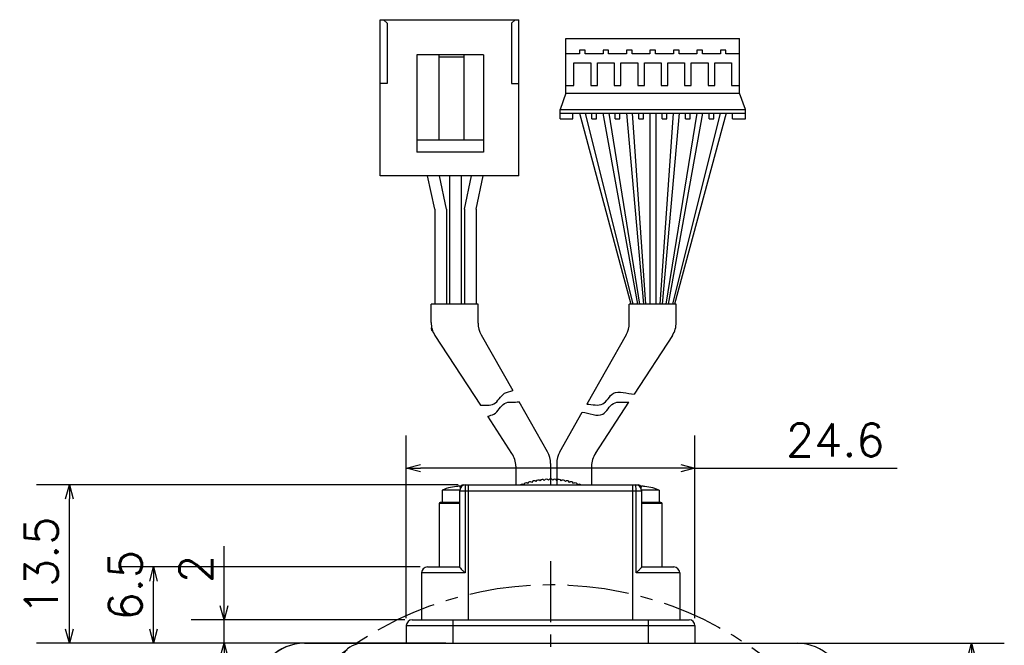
# Model space of a CAD drawing. Header units: millimetres. Extents: x -114 to 706, y -390 to 103.
# Tile 3 of 15: x -107 to -23, y 27 to 81. Entities that reach past the tile are written whole.
import ezdxf

# ---------------------------------------------------------------- set-up
doc = ezdxf.new("R2010")
doc.units = ezdxf.units.MM
doc.header["$LTSCALE"] = 0.165354
doc.linetypes.add('CENTER', pattern=[50.8, 31.75, -6.35, 6.35, -6.35])
doc.layers.add('NoLayerName_001', color=7, linetype='Continuous')
doc.styles.get("Standard").update_dxf_attribs({"font": 'txt', "bigfont": 'extfont2'})
doc.dimstyles.get("Standard").update_dxf_attribs({"dimtxt": 2.5, "dimasz": 2.5, "dimexe": 1.25, "dimexo": 0.625, "dimtad": 1, "dimzin": 0, "dimdsep": 46, "dimtxsty": 'Standard', "dimcen": 2.5, "dimadec": 0, "dimazin": 0, "dimtfac": 0.75, "dimtmove": 0, "dimatfit": 3, "dimfxl": 1, "dimarcsym": 0})

# ---------------------------------------------------------------- blocks, each defined once
blk = doc.blocks.new('_OPEN30')
at = {"color": 0, "linetype": 'ByBlock', "lineweight": -2}
for p, q in [((-1, 0.267949), (0, 0)), ((0, 0), (-1, -0.267949)), ((0, 0), (-1, 0))]:
    blk.add_line(p, q, dxfattribs=at)
blk = doc.blocks.new('*D38')
at = {"layer": 'Defpoints', "color": 0}
for p in [(-61.26, 34.515), (-61.26, 34.415), (-75.963, 17.118), (-83.958, -20.283), (-83.887, -20.212)]:
    blk.add_point(p, dxfattribs=at)
at = {"layer": 'NoLayerName_001', "color": 0, "linetype": 'Continuous', "lineweight": 25}
blk.add_arc((-61.26, 2.415), 20.793, 93.30706, 221.69294, dxfattribs=at)
at = {"layer": 'NoLayerName_001', "color": 0, "lineweight": 25, "xscale": 1.2, "yscale": 1.2, "zscale": 1.2}
for p, rotation in [((-61.26, 23.208), 1.65352963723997), ((-75.963, -12.288), 313.3464703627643)]:
    blk.add_blockref('_OPEN30', p, dxfattribs=dict(at, rotation=rotation))
at = {"layer": 'NoLayerName_001', "color": 0, "lineweight": 25, "insert": (-82.749, 11.316), "char_height": 2.8, "attachment_point": 5, "rotation": 67.5}
blk.add_mtext('135%%d', dxfattribs=at)
blk = doc.blocks.new('*D39')
at = {"layer": 'Defpoints', "color": 0}
for p in [(-61.26, 34.515), (-61.26, 34.415), (-38.632, 25.043), (-38.562, 25.113), (-50.925, 20.315)]:
    blk.add_point(p, dxfattribs=at)
at = {"layer": 'NoLayerName_001', "color": 0, "linetype": 'Continuous', "lineweight": 25}
blk.add_arc((-61.26, 2.415), 20.669, 48.32696, 86.67304, dxfattribs=at)
at = {"layer": 'NoLayerName_001', "color": 0, "lineweight": 25, "xscale": 1.2, "yscale": 1.2, "zscale": 1.2}
for p, rotation in [((-61.26, 23.084), 178.3365175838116), ((-46.645, 17.03), 316.6634824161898)]:
    blk.add_blockref('_OPEN30', p, dxfattribs=dict(at, rotation=rotation))
at = {"layer": 'NoLayerName_001', "color": 0, "lineweight": 25, "insert": (-52.406, 23.79), "char_height": 2.8, "attachment_point": 5, "rotation": 337.5}
blk.add_mtext('45%%d', dxfattribs=at)
blk = doc.blocks.new('*D40')
at = {"layer": 'Defpoints', "color": 0}
for p in [(-102.288, 40.915), (-68.527, 40.915), (-82.26, 27.415)]:
    blk.add_point(p, dxfattribs=at)
at = {"layer": 'NoLayerName_001', "color": 0, "linetype": 'Continuous', "lineweight": 25}
for p, q in [((-69.152, 40.915), (-105.088, 40.915)), ((-102.288, 28.615), (-102.288, 39.715)), ((-82.885, 27.415), (-105.088, 27.415))]:
    blk.add_line(p, q, dxfattribs=at)
at = {"layer": 'NoLayerName_001', "color": 0, "lineweight": 25, "xscale": 1.2, "yscale": 1.2, "zscale": 1.2}
for p, rotation in [((-102.288, 40.915), 90), ((-102.288, 27.415), 270)]:
    blk.add_blockref('_OPEN30', p, dxfattribs=dict(at, rotation=rotation))
at = {"layer": 'NoLayerName_001', "color": 0, "lineweight": 25, "insert": (-104.688, 34.013), "char_height": 2.8, "attachment_point": 5, "rotation": 90}
blk.add_mtext('13.5', dxfattribs=at)
blk = doc.blocks.new('*D41')
at = {"layer": 'Defpoints', "color": 0}
for p in [(-95.118, 33.915), (-71.777, 33.915), (-69.577, 27.415)]:
    blk.add_point(p, dxfattribs=at)
at = {"layer": 'NoLayerName_001', "color": 0, "linetype": 'Continuous', "lineweight": 25}
for p, q in [((-72.402, 33.915), (-97.918, 33.915)), ((-95.118, 28.615), (-95.118, 32.715)), ((-70.202, 27.415), (-97.918, 27.415))]:
    blk.add_line(p, q, dxfattribs=at)
at = {"layer": 'NoLayerName_001', "color": 0, "lineweight": 25, "xscale": 1.2, "yscale": 1.2, "zscale": 1.2}
for p, rotation in [((-95.118, 33.915), 90), ((-95.118, 27.415), 270)]:
    blk.add_blockref('_OPEN30', p, dxfattribs=dict(at, rotation=rotation))
at = {"layer": 'NoLayerName_001', "color": 0, "lineweight": 25, "insert": (-97.518, 32.359), "char_height": 2.8, "attachment_point": 5, "rotation": 90}
blk.add_mtext('6.5', dxfattribs=at)
blk = doc.blocks.new('*D42')
at = {"layer": 'Defpoints', "color": 0}
for p in [(-89.11, 29.415), (-73.077, 29.415), (-82.26, 27.415)]:
    blk.add_point(p, dxfattribs=at)
at = {"layer": 'NoLayerName_001', "color": 0, "linetype": 'Continuous', "lineweight": 25}
for p, q in [((-89.11, 29.415), (-89.11, 35.682)), ((-89.11, 30.615), (-89.11, 31.815)), ((-73.702, 29.415), (-91.91, 29.415)), ((-89.11, 27.415), (-89.11, 29.415)), ((-82.885, 27.415), (-91.91, 27.415)), ((-89.11, 26.215), (-89.11, 25.015))]:
    blk.add_line(p, q, dxfattribs=at)
at = {"layer": 'NoLayerName_001', "color": 0, "lineweight": 25, "xscale": 1.2, "yscale": 1.2, "zscale": 1.2}
for p, rotation in [((-89.11, 29.415), 270), ((-89.11, 27.415), 90)]:
    blk.add_blockref('_OPEN30', p, dxfattribs=dict(at, rotation=rotation))
at = {"layer": 'NoLayerName_001', "color": 0, "lineweight": 25, "insert": (-91.51, 33.748), "char_height": 2.8, "attachment_point": 5, "rotation": 90}
blk.add_mtext('2', dxfattribs=at)
blk = doc.blocks.new('*D43')
at = {"layer": 'Defpoints', "color": 0}
for p in [(-44.677, 27.415), (-25.411, 27.415), (-40.26, -22.585)]:
    blk.add_point(p, dxfattribs=at)
at = {"layer": 'NoLayerName_001', "color": 0, "linetype": 'Continuous', "lineweight": 25}
for p, q in [((-44.052, 27.415), (-22.611, 27.415)), ((-25.411, -21.385), (-25.411, 26.215)), ((-39.635, -22.585), (-22.611, -22.585))]:
    blk.add_line(p, q, dxfattribs=at)
at = {"layer": 'NoLayerName_001', "color": 0, "lineweight": 25, "xscale": 1.2, "yscale": 1.2, "zscale": 1.2}
for p, rotation in [((-25.411, 27.415), 90), ((-25.411, -22.585), 270)]:
    blk.add_blockref('_OPEN30', p, dxfattribs=dict(at, rotation=rotation))
at = {"layer": 'NoLayerName_001', "color": 0, "lineweight": 25, "insert": (-27.811, 2.415), "char_height": 2.8, "attachment_point": 5, "rotation": 90}
blk.add_mtext('50', dxfattribs=at)
blk = doc.blocks.new('*D44')
at = {"layer": 'Defpoints', "color": 0}
for p in [(-73.577, 42.337), (-73.577, 28.915), (-48.977, 28.915)]:
    blk.add_point(p, dxfattribs=at)
at = {"layer": 'NoLayerName_001', "color": 0, "linetype": 'Continuous', "lineweight": 25}
for p, q in [((-73.577, 29.54), (-73.577, 45.137)), ((-48.977, 29.54), (-48.977, 45.137)), ((-50.177, 42.337), (-72.377, 42.337)), ((-48.977, 42.337), (-31.754, 42.337))]:
    blk.add_line(p, q, dxfattribs=at)
at = {"layer": 'NoLayerName_001', "color": 0, "lineweight": 25, "xscale": 1.2, "yscale": 1.2, "zscale": 1.2, "rotation": 180}
blk.add_blockref('_OPEN30', (-73.577, 42.337), dxfattribs=at)
at = {"layer": 'NoLayerName_001', "color": 0, "lineweight": 25, "xscale": 1.2, "yscale": 1.2, "zscale": 1.2}
blk.add_blockref('_OPEN30', (-48.977, 42.337), dxfattribs=at)
at = {"layer": 'NoLayerName_001', "color": 0, "lineweight": 25, "insert": (-37.021, 44.737), "char_height": 2.8, "attachment_point": 5}
blk.add_mtext('24.6', dxfattribs=at)

msp = doc.modelspace()

# ---------------------------------------------------------------- linework, layer by layer
at = {"layer": 'NoLayerName_001', "color": 7, "linetype": 'Continuous', "lineweight": 25}
for p, q in [((-75.8176, 80.568), (-63.9976, 80.568)), ((-75.8176, 67.268), (-75.8176, 80.568)), ((-75.2176, 80.268), (-75.5176, 80.568)), ((-64.2976, 80.568), (-64.5976, 80.268)), ((-63.9976, 67.268), (-63.9976, 80.568)), ((-75.2176, 80.268), (-75.2176, 75.1151)), ((-64.5976, 80.268), (-64.5976, 75.1151)), ((-59.9724, 78.9565), (-45.1724, 78.9565)), ((-59.9724, 74.3065), (-59.9724, 78.9565)), ((-59.9724, 78.9565), (-45.1724, 78.9565)), ((-59.9724, 74.3065), (-59.9724, 78.9565)), ((-45.1724, 74.3065), (-45.1724, 78.9565)), ((-45.1724, 74.3065), (-45.1724, 78.9565)), ((-72.6686, 77.568), (-72.6686, 69.268)), ((-66.9987, 77.568), (-72.6686, 77.568)), ((-70.7992, 77.568), (-70.7992, 70.3112)), ((-68.6681, 77.368), (-70.7992, 77.368)), ((-68.6681, 77.568), (-68.6681, 70.3112)), ((-66.9987, 77.568), (-66.9987, 69.268)), ((-58.8119, 77.6536), (-59.9724, 77.6536)), ((-58.8119, 77.6536), (-59.9724, 77.6536)), ((-58.3328, 77.9744), (-58.8119, 77.9744)), ((-58.8119, 77.9744), (-58.8119, 77.6536)), ((-58.3328, 77.9744), (-58.8119, 77.9744)), ((-58.8119, 77.9744), (-58.8119, 77.6536)), ((-58.3328, 77.6536), (-58.3328, 77.9744)), ((-58.3328, 77.6536), (-58.3328, 77.9744)), ((-56.8119, 77.6536), (-58.3328, 77.6536)), ((-56.8119, 77.6536), (-58.3328, 77.6536)), ((-56.3328, 77.9744), (-56.8119, 77.9744)), ((-56.8119, 77.9744), (-56.8119, 77.6536)), ((-56.3328, 77.9744), (-56.8119, 77.9744)), ((-56.8119, 77.9744), (-56.8119, 77.6536)), ((-56.3328, 77.6536), (-56.3328, 77.9744)), ((-56.3328, 77.6536), (-56.3328, 77.9744)), ((-54.8119, 77.6536), (-56.3328, 77.6536)), ((-54.8119, 77.6536), (-56.3328, 77.6536)), ((-54.3328, 77.9744), (-54.8119, 77.9744)), ((-54.8119, 77.9744), (-54.8119, 77.6536)), ((-54.3328, 77.9744), (-54.8119, 77.9744)), ((-54.8119, 77.9744), (-54.8119, 77.6536)), ((-54.3328, 77.6536), (-54.3328, 77.9744)), ((-54.3328, 77.6536), (-54.3328, 77.9744)), ((-52.8119, 77.6536), (-54.3328, 77.6536)), ((-52.8119, 77.6536), (-54.3328, 77.6536)), ((-52.3328, 77.9744), (-52.8119, 77.9744)), ((-52.8119, 77.9744), (-52.8119, 77.6536)), ((-52.3328, 77.9744), (-52.8119, 77.9744)), ((-52.8119, 77.9744), (-52.8119, 77.6536)), ((-52.3328, 77.6536), (-52.3328, 77.9744)), ((-52.3328, 77.6536), (-52.3328, 77.9744)), ((-50.8119, 77.6536), (-52.3328, 77.6536)), ((-50.8119, 77.6536), (-52.3328, 77.6536)), ((-50.3328, 77.9744), (-50.8119, 77.9744)), ((-50.8119, 77.9744), (-50.8119, 77.6536)), ((-50.3328, 77.9744), (-50.8119, 77.9744)), ((-50.8119, 77.9744), (-50.8119, 77.6536)), ((-50.3328, 77.6536), (-50.3328, 77.9744)), ((-50.3328, 77.6536), (-50.3328, 77.9744)), ((-48.8119, 77.6536), (-50.3328, 77.6536)), ((-48.8119, 77.6536), (-50.3328, 77.6536)), ((-48.3328, 77.9744), (-48.8119, 77.9744)), ((-48.8119, 77.9744), (-48.8119, 77.6536)), ((-48.3328, 77.9744), (-48.8119, 77.9744)), ((-48.8119, 77.9744), (-48.8119, 77.6536)), ((-48.3328, 77.6536), (-48.3328, 77.9744)), ((-48.3328, 77.6536), (-48.3328, 77.9744)), ((-46.8119, 77.6536), (-48.3328, 77.6536)), ((-46.8119, 77.6536), (-48.3328, 77.6536)), ((-46.3328, 77.9744), (-46.8119, 77.9744)), ((-46.8119, 77.9744), (-46.8119, 77.6536)), ((-46.3328, 77.9744), (-46.8119, 77.9744)), ((-46.8119, 77.9744), (-46.8119, 77.6536)), ((-46.3328, 77.6536), (-46.3328, 77.9744)), ((-46.3328, 77.6536), (-46.3328, 77.9744)), ((-45.1724, 77.6536), (-46.3328, 77.6536)), ((-45.1724, 77.6536), (-46.3328, 77.6536)), ((-59.2868, 74.9618), (-59.2868, 76.8976)), ((-59.2868, 76.8976), (-57.858, 76.8976)), ((-59.2868, 74.9618), (-59.2868, 76.8976)), ((-59.2868, 76.8976), (-57.858, 76.8976)), ((-57.858, 76.8976), (-57.858, 74.9618)), ((-57.858, 76.8976), (-57.858, 74.9618)), ((-57.2868, 74.9618), (-57.2868, 76.8976)), ((-57.2868, 76.8976), (-55.858, 76.8976)), ((-57.2868, 74.9618), (-57.2868, 76.8976)), ((-57.2868, 76.8976), (-55.858, 76.8976)), ((-55.858, 76.8976), (-55.858, 74.9618)), ((-55.858, 76.8976), (-55.858, 74.9618)), ((-55.2868, 74.9618), (-55.2868, 76.8976)), ((-55.2868, 76.8976), (-53.858, 76.8976)), ((-55.2868, 74.9618), (-55.2868, 76.8976)), ((-55.2868, 76.8976), (-53.858, 76.8976)), ((-53.858, 76.8976), (-53.858, 74.9618)), ((-53.858, 76.8976), (-53.858, 74.9618)), ((-53.2868, 74.9618), (-53.2868, 76.8976)), ((-53.2868, 76.8976), (-51.858, 76.8976)), ((-53.2868, 74.9618), (-53.2868, 76.8976)), ((-53.2868, 76.8976), (-51.858, 76.8976)), ((-51.858, 76.8976), (-51.858, 74.9618)), ((-51.858, 76.8976), (-51.858, 74.9618)), ((-51.2868, 74.9618), (-51.2868, 76.8976)), ((-51.2868, 76.8976), (-49.858, 76.8976)), ((-51.2868, 74.9618), (-51.2868, 76.8976)), ((-51.2868, 76.8976), (-49.858, 76.8976)), ((-49.858, 76.8976), (-49.858, 74.9618)), ((-49.858, 76.8976), (-49.858, 74.9618)), ((-49.2868, 74.9618), (-49.2868, 76.8976)), ((-49.2868, 76.8976), (-47.858, 76.8976)), ((-49.2868, 74.9618), (-49.2868, 76.8976)), ((-49.2868, 76.8976), (-47.858, 76.8976)), ((-47.858, 76.8976), (-47.858, 74.9618)), ((-47.858, 76.8976), (-47.858, 74.9618)), ((-47.2868, 74.9618), (-47.2868, 76.8976)), ((-47.2868, 76.8976), (-45.858, 76.8976)), ((-47.2868, 74.9618), (-47.2868, 76.8976)), ((-47.2868, 76.8976), (-45.858, 76.8976)), ((-45.858, 76.8976), (-45.858, 74.9618)), ((-45.858, 76.8976), (-45.858, 74.9618)), ((-75.2176, 75.1151), (-75.8176, 75.1151)), ((-64.5976, 75.1151), (-63.9976, 75.1151)), ((-59.9724, 74.9618), (-59.2868, 74.9618)), ((-59.9724, 74.9618), (-59.2868, 74.9618)), ((-57.858, 74.9618), (-57.2868, 74.9618)), ((-57.858, 74.9618), (-57.2868, 74.9618)), ((-55.858, 74.9618), (-55.2868, 74.9618)), ((-55.858, 74.9618), (-55.2868, 74.9618)), ((-53.858, 74.9618), (-53.2868, 74.9618)), ((-53.858, 74.9618), (-53.2868, 74.9618)), ((-51.858, 74.9618), (-51.2868, 74.9618)), ((-51.858, 74.9618), (-51.2868, 74.9618)), ((-49.858, 74.9618), (-49.2868, 74.9618)), ((-49.858, 74.9618), (-49.2868, 74.9618)), ((-47.858, 74.9618), (-47.2868, 74.9618)), ((-47.858, 74.9618), (-47.2868, 74.9618)), ((-45.858, 74.9618), (-45.1724, 74.9618)), ((-45.858, 74.9618), (-45.1724, 74.9618)), ((-59.9724, 74.3065), (-60.4724, 72.9065)), ((-59.9724, 74.3065), (-60.4724, 72.9065)), ((-59.9724, 74.3065), (-45.1724, 74.3065)), ((-59.9724, 74.3065), (-45.1724, 74.3065)), ((-44.6724, 72.9065), (-45.1724, 74.3065)), ((-44.6724, 72.9065), (-45.1724, 74.3065)), ((-60.4724, 72.9065), (-44.6724, 72.9065)), ((-60.4724, 72.1065), (-60.4724, 72.9065)), ((-60.4724, 72.9065), (-44.6724, 72.9065)), ((-60.4724, 72.1065), (-60.4724, 72.9065)), ((-60.4724, 72.6065), (-44.6724, 72.6065)), ((-60.4724, 72.6065), (-44.6724, 72.6065)), ((-59.3724, 72.1065), (-59.3724, 72.6065)), ((-59.3724, 72.1065), (-59.3724, 72.6065)), ((-58.8224, 72.6065), (-54.4327, 56.3147)), ((-58.3224, 72.6065), (-54.2563, 56.3147)), ((-57.7724, 72.1065), (-57.7724, 72.6065)), ((-57.7724, 72.1065), (-57.7724, 72.6065)), ((-57.3724, 72.1065), (-57.3724, 72.6065)), ((-57.3724, 72.1065), (-57.3724, 72.6065)), ((-56.8224, 72.6065), (-53.8757, 56.3147)), ((-56.3224, 72.6065), (-53.6994, 56.3147)), ((-55.7724, 72.1065), (-55.7724, 72.6065)), ((-55.7724, 72.1065), (-55.7724, 72.6065)), ((-55.3724, 72.1065), (-55.3724, 72.6065)), ((-55.3724, 72.1065), (-55.3724, 72.6065)), ((-54.8224, 72.6065), (-53.3606, 56.3147)), ((-54.3224, 72.6065), (-53.1842, 56.3147)), ((-53.7724, 72.1065), (-53.7724, 72.6065)), ((-53.7724, 72.1065), (-53.7724, 72.6065)), ((-53.3724, 72.1065), (-53.3724, 72.6065)), ((-53.3724, 72.1065), (-53.3724, 72.6065)), ((-52.8224, 72.6065), (-52.8224, 56.3147)), ((-52.3224, 72.6065), (-52.3224, 56.3147)), ((-50.8224, 72.6065), (-51.9606, 56.3147)), ((-50.3224, 72.6065), (-51.7842, 56.3147)), ((-51.7724, 72.1065), (-51.7724, 72.6065)), ((-51.7724, 72.1065), (-51.7724, 72.6065)), ((-48.8224, 72.6065), (-51.4454, 56.3147)), ((-51.3724, 72.1065), (-51.3724, 72.6065)), ((-51.3724, 72.1065), (-51.3724, 72.6065)), ((-48.3224, 72.6065), (-51.269, 56.3147)), ((-46.8224, 72.6065), (-50.8884, 56.3147)), ((-46.3224, 72.6065), (-50.7121, 56.3147)), ((-49.7724, 72.1065), (-49.7724, 72.6065)), ((-49.7724, 72.1065), (-49.7724, 72.6065)), ((-49.3724, 72.1065), (-49.3724, 72.6065)), ((-49.3724, 72.1065), (-49.3724, 72.6065)), ((-47.7724, 72.1065), (-47.7724, 72.6065)), ((-47.7724, 72.1065), (-47.7724, 72.6065)), ((-47.3724, 72.1065), (-47.3724, 72.6065)), ((-47.3724, 72.1065), (-47.3724, 72.6065)), ((-45.7724, 72.1065), (-45.7724, 72.6065)), ((-45.7724, 72.1065), (-45.7724, 72.6065)), ((-44.6724, 72.1065), (-44.6724, 72.9065)), ((-44.6724, 72.1065), (-44.6724, 72.9065)), ((-60.4724, 72.1065), (-59.3724, 72.1065)), ((-60.4724, 72.1065), (-59.3724, 72.1065)), ((-57.7724, 72.1065), (-57.3724, 72.1065)), ((-57.7724, 72.1065), (-57.3724, 72.1065)), ((-55.7724, 72.1065), (-55.3724, 72.1065)), ((-55.7724, 72.1065), (-55.3724, 72.1065)), ((-53.7724, 72.1065), (-53.3724, 72.1065)), ((-53.7724, 72.1065), (-53.3724, 72.1065)), ((-51.7724, 72.1065), (-51.3724, 72.1065)), ((-51.7724, 72.1065), (-51.3724, 72.1065)), ((-49.7724, 72.1065), (-49.3724, 72.1065)), ((-49.7724, 72.1065), (-49.3724, 72.1065)), ((-47.7724, 72.1065), (-47.3724, 72.1065)), ((-47.7724, 72.1065), (-47.3724, 72.1065)), ((-45.7724, 72.1065), (-44.6724, 72.1065)), ((-45.7724, 72.1065), (-44.6724, 72.1065)), ((-66.9987, 70.3112), (-72.6686, 70.3112)), ((-66.9987, 69.268), (-72.6686, 69.268)), ((-63.9976, 67.268), (-75.8176, 67.268)), ((-71.1531, 64.4294), (-71.759, 67.268)), ((-70.1531, 64.4294), (-70.759, 67.268)), ((-69.8917, 67.268), (-69.8917, 56.3147)), ((-68.8917, 67.268), (-68.8917, 56.3147)), ((-68.6304, 64.4294), (-68.0245, 67.268)), ((-67.6304, 64.4294), (-67.0245, 67.268)), ((-71.1394, 64.4294), (-71.1394, 56.3147)), ((-70.1394, 64.4294), (-70.1394, 56.3147)), ((-68.6304, 64.4294), (-68.6304, 56.3147)), ((-67.6304, 64.4294), (-67.6304, 56.3147)), ((-67.4621, 56.3147), (-71.4621, 56.3147)), ((-71.4621, 54.7531), (-71.4621, 56.3147)), ((-67.4621, 54.687), (-67.4621, 56.3147)), ((-50.5724, 56.3147), (-54.5724, 56.3147)), ((-54.5724, 54.687), (-54.5724, 56.3147)), ((-50.5724, 54.7531), (-50.5724, 56.3147)), ((-71.1371, 53.6603), (-67.2529, 47.7069)), ((-67.2009, 53.6988), (-64.5009, 48.9481)), ((-54.8336, 53.6988), (-58.194, 47.7862)), ((-50.8974, 53.6603), (-54.167, 48.6489)), ((-61.5382, 43.7352), (-63.9568, 47.9908)), ((-57.4634, 43.5966), (-54.6108, 47.9687)), ((-60.4963, 43.7352), (-58.5817, 47.1039)), ((-64.5711, 43.5966), (-66.6334, 46.7574)), ((-64.2461, 42.5038), (-64.2461, 40.9151)), ((-61.277, 42.747), (-61.277, 40.9151)), ((-60.7575, 42.747), (-60.7575, 40.9151)), ((-57.7884, 42.5038), (-57.7884, 40.9151)), ((-82.2599, 27.4151), (-40.2599, 27.4151))]:
    msp.add_line(p, q, dxfattribs=at)
at = {"layer": 'NoLayerName_001', "color": 250, "linetype": 'Continuous', "lineweight": 25}
for p, q in [((-70.527, 40.4609), (-70.527, 39.4151)), ((-69.297, 40.7796), (-69.8051, 40.6906)), ((-69.027, 40.4151), (-53.527, 40.4151)), ((-69.027, 33.9101), (-69.027, 40.4151)), ((-68.997, 40.6906), (-68.997, 40.7796)), ((-68.9317, 40.6913), (-68.997, 40.6906)), ((-68.727, 40.9151), (-68.5249, 40.9151)), ((-68.5627, 40.4151), (-68.5627, 33.4151)), ((-68.527, 40.9151), (-54.027, 40.9151)), ((-68.277, 29.4151), (-68.277, 40.9151)), ((-54.277, 29.4151), (-54.277, 40.9151)), ((-54.0279, 40.9151), (-53.827, 40.9151)), ((-53.9913, 33.4151), (-53.9913, 40.4151)), ((-53.557, 40.6906), (-53.6128, 40.6912)), ((-53.557, 40.7796), (-53.557, 40.6906)), ((-53.527, 40.4151), (-53.527, 33.9101)), ((-52.7489, 40.6906), (-53.257, 40.7796)), ((-52.027, 40.4609), (-52.027, 39.4151)), ((-69.027, 39.3151), (-70.777, 39.3151)), ((-70.777, 39.3151), (-70.777, 33.9151)), ((-69.027, 39.4151), (-70.677, 39.4151)), ((-51.877, 39.4151), (-53.527, 39.4151)), ((-51.777, 39.3151), (-53.527, 39.3151)), ((-51.777, 33.9151), (-51.777, 39.3151)), ((-71.777, 33.9151), (-69.027, 33.9151)), ((-53.527, 33.9151), (-50.777, 33.9151)), ((-72.277, 33.4151), (-72.277, 29.4151)), ((-68.5627, 33.4151), (-72.277, 33.4151)), ((-50.277, 33.4151), (-53.9913, 33.4151)), ((-50.277, 33.4151), (-50.277, 29.4151)), ((-73.077, 29.4151), (-49.477, 29.4151)), ((-69.577, 27.4151), (-69.577, 29.4151)), ((-52.977, 29.4151), (-52.977, 27.4151)), ((-73.577, 28.9151), (-73.577, 27.4151)), ((-73.577, 28.9151), (-48.977, 28.9151)), ((-48.977, 28.9151), (-48.977, 27.4151))]:
    msp.add_line(p, q, dxfattribs=at)
at = {"layer": 'NoLayerName_001', "color": 8, "linetype": 'CENTER', "lineweight": 25}
msp.add_line((-61.2599, -29.5849), (-61.2599, 34.4151), dxfattribs=at)
at = {"layer": 'NoLayerName_001', "color": 7, "linetype": 'CENTER', "lineweight": 25}
msp.add_circle((-61.2599, 2.4151), 30, dxfattribs=at)
at = {"layer": 'NoLayerName_001', "color": 7, "linetype": 'Continuous', "lineweight": 25}
for centre, radius, start, end in [((-69.4621, 54.7531), 2, 180, 213.122308), ((-65.4621, 54.687), 2, 180, 209.611419), ((-56.5724, 54.687), 2, 330.388581, 0), ((-52.5724, 54.7531), 2, 326.877692, 0), ((-70.9621, 54.3071), 0.5, 180, 213.122308), ((-63.277, 42.747), 2, 0, 29.611419), ((-58.7575, 42.747), 2, 150.388581, 180), ((-66.2461, 42.5038), 2, 0, 33.122308), ((-55.7884, 42.5038), 2, 146.877692, 180), ((-82.277, 23.4151), 4, 90, 180), ((-82.2599, 23.4151), 4, 90, 180), ((-77.2714, 25.4151), 2, 90, 198.957827), ((-40.2599, 23.4151), 4, 0, 90)]:
    msp.add_arc(centre, radius, start, end, dxfattribs=at)
at = {"layer": 'NoLayerName_001', "color": 250, "linetype": 'Continuous', "lineweight": 25}
for centre, radius, start, end in [((-63.0339, 40.9721), 0.2117, 46.437273, 163.562727), ((-62.6883, 41.0551), 0.2117, 43.437273, 160.562727), ((-62.3389, 41.1198), 0.2117, 40.437273, 157.562727), ((-61.9866, 41.1662), 0.2117, 37.437273, 154.562727), ((-61.6323, 41.1941), 0.2117, 34.437273, 151.562727), ((-61.277, 41.2034), 0.2117, 31.437273, 148.562727), ((-60.9217, 41.1941), 0.2117, 28.437273, 145.562727), ((-60.5674, 41.1662), 0.2117, 25.437273, 142.562727), ((-60.2151, 41.1198), 0.2117, 22.437273, 139.562727), ((-59.8656, 41.0551), 0.2117, 19.437273, 136.562727), ((-59.5201, 40.9721), 0.2117, 16.437273, 133.562727), ((-68.777, 36.3151), 4.5, 103.223633, 112.882712), ((-68.527, 40.4151), 0.5, 90, 180), ((-68.727, 40.6151), 0.3, 90, 163.756594), ((-63.7097, 40.7525), 0.2117, 52.437273, 129.827467), ((-63.3747, 40.8712), 0.2117, 49.437273, 166.562727), ((-59.1793, 40.8712), 0.2117, 13.437273, 130.562727), ((-58.8443, 40.7525), 0.2117, 50.172533, 127.562727), ((-54.027, 40.4151), 0.5, 0, 90), ((-53.827, 40.6151), 0.3, 18.787056, 90), ((-53.777, 36.3151), 4.5, 67.117736, 76.776888), ((-70.677, 39.3151), 0.1, 90, 180), ((-51.877, 39.3151), 0.1, 0, 90), ((-71.777, 33.4151), 0.5, 90, 180), ((-50.777, 33.4151), 0.5, 0, 90), ((-73.077, 28.9151), 0.5, 90, 180), ((-49.477, 28.9151), 0.5, 0, 90)]:
    msp.add_arc(centre, radius, start, end, dxfattribs=at)
for centre, major_axis, ratio, start_param, end_param in [((-68.727, 40.6151), (0, 0.3), 0.0178571, 0, 0.5417516), ((-68.527, 40.4151), (0, 0.5), 0.0714286, 0, 1.5707963), ((-54.027, 40.4151), (0, 0.5), 0.0714286, 4.712389, 6.2831853), ((-53.827, 40.6151), (0, 0.3), 0.0178571, 5.7414337, 6.2831853)]:
    msp.add_ellipse(centre, major_axis=major_axis, ratio=ratio, start_param=start_param, end_param=end_param, dxfattribs=at)
at = {"layer": 'NoLayerName_001', "color": 7, "linetype": 'Continuous', "lineweight": 25}
for points, knots in [([(-67.2529, 47.7069), (-66.8719, 47.7424), (-65.9292, 47.5438), (-65.4505, 48.7967), (-64.7348, 48.8723), (-64.5009, 48.9481)], [0, 0, 0, 0, 1.1479613, 2.4308663, 3.1686463, 3.1686463, 3.1686463, 3.1686463]), ([(-58.194, 47.7862), (-57.74, 47.7953), (-56.7055, 47.4473), (-55.9725, 49.2327), (-54.753, 48.6728), (-54.167, 48.6489)], [0, 0, 0, 0, 1.3620504, 2.6449555, 4.4044203, 4.4044203, 4.4044203, 4.4044203]), ([(-66.6334, 46.7574), (-66.4589, 46.8208), (-65.8291, 46.9392), (-65.3629, 48.1491), (-64.3721, 47.9454), (-63.9568, 47.9908)], [0, 0, 0, 0, 0.5569773, 1.8398824, 3.0932062, 3.0932062, 3.0932062, 3.0932062]), ([(-58.5817, 47.1039), (-57.9986, 47.0518), (-56.785, 46.4258), (-56.0593, 48.1875), (-55.0489, 47.9307), (-54.6108, 47.9687)], [0, 0, 0, 0, 1.7565136, 3.0394186, 4.3585737, 4.3585737, 4.3585737, 4.3585737])]:
    msp.add_open_spline(points, degree=3, knots=knots, dxfattribs=at)
at = {"layer": 'NoLayerName_001', "color": 250, "linetype": 'Continuous', "lineweight": 25}
for points, knots in [([(-69.021, 40.4609), (-69.0559, 40.4609), (-69.1947, 40.4609), (-69.4226, 40.4609), (-69.698, 40.4609), (-69.945, 40.4609), (-70.1645, 40.4609), (-70.342, 40.4609), (-70.4582, 40.4609), (-70.5128, 40.4609), (-70.527, 40.4609)], [0, 0, 0, 0, 0.1046838, 0.4165561, 0.6835707, 0.931007, 1.1575228, 1.3420572, 1.4635285, 1.5060089, 1.5060089, 1.5060089, 1.5060089]), ([(-68.997, 40.7796), (-69.0016, 40.7825), (-69.0139, 40.7923), (-69.0435, 40.7924), (-69.0794, 40.7946), (-69.1354, 40.7932), (-69.2082, 40.7891), (-69.2671, 40.7825), (-69.297, 40.7796)], [0, 0, 0, 0, 0.01635816, 0.045925, 0.08425912, 0.12591806, 0.21327546, 0.30341782, 0.30341782, 0.30341782, 0.30341782]), ([(-53.257, 40.7796), (-53.2869, 40.7825), (-53.3457, 40.7891), (-53.4186, 40.7932), (-53.4746, 40.7946), (-53.5105, 40.7924), (-53.54, 40.7923), (-53.5524, 40.7825), (-53.557, 40.7796)], [0, 0, 0, 0, 0.09014098, 0.17749423, 0.21915162, 0.25747665, 0.28703876, 0.30341373, 0.30341373, 0.30341373, 0.30341373]), ([(-52.027, 40.4609), (-52.035, 40.4609), (-52.0694, 40.4609), (-52.1518, 40.4609), (-52.2964, 40.4609), (-52.5056, 40.4609), (-52.7738, 40.4609), (-53.0876, 40.4609), (-53.347, 40.4609), (-53.4996, 40.4609), (-53.5362, 40.4609)], [0, 0, 0, 0, 0.0239732, 0.1033778, 0.2470174, 0.4579513, 0.7309159, 1.0516779, 1.3991897, 1.5092585, 1.5092585, 1.5092585, 1.5092585]), ([(-69.0273, 39.4151), (-69.0564, 39.4151), (-69.1951, 39.4151), (-69.4355, 39.4151), (-69.7356, 39.4151), (-69.9978, 39.4151), (-70.2111, 39.4151), (-70.3689, 39.4151), (-70.468, 39.4151), (-70.5141, 39.4151), (-70.527, 39.4151)], [0, 0, 0, 0, 0.0872838, 0.4159416, 0.7211124, 0.9876545, 1.2025459, 1.3611834, 1.4610538, 1.4996435, 1.4996435, 1.4996435, 1.4996435]), ([(-52.027, 39.4151), (-52.0398, 39.4151), (-52.086, 39.4151), (-52.185, 39.4151), (-52.3428, 39.4151), (-52.5562, 39.4151), (-52.8184, 39.4151), (-53.1185, 39.4151), (-53.3589, 39.4151), (-53.4975, 39.4151), (-53.5266, 39.4151)], [0, 0, 0, 0, 0.0385898, 0.1384601, 0.2970977, 0.5119891, 0.7785312, 1.083702, 1.4123597, 1.4996435, 1.4996435, 1.4996435, 1.4996435]), ([(-69.027, 33.9101), (-69.0201, 33.897), (-69.0019, 33.8573), (-68.931, 33.7814), (-68.8109, 33.6507), (-68.6779, 33.5237), (-68.5874, 33.4385), (-68.5627, 33.4151)], [0, 0, 0, 0, 0.04444108, 0.13033374, 0.30787775, 0.57901841, 0.68092113, 0.68092113, 0.68092113, 0.68092113]), ([(-53.527, 33.9101), (-53.5339, 33.897), (-53.5521, 33.8573), (-53.623, 33.7814), (-53.743, 33.6507), (-53.8761, 33.5237), (-53.9666, 33.4385), (-53.9913, 33.4151)], [0, 0, 0, 0, 0.04444108, 0.13033374, 0.30787775, 0.57901841, 0.68092113, 0.68092113, 0.68092113, 0.68092113])]:
    msp.add_open_spline(points, degree=3, knots=knots, dxfattribs=at)

# ---------------------------------------------------------------- dimensions: what is measured, and where the dimension line sits
at = {"layer": 'NoLayerName_001', "color": 7, "linetype": 'Continuous', "lineweight": 25}
for base, p1, p2, angle, picture, middle in [((-73.577, 42.3368), (-48.977, 28.9151), (-73.577, 28.9151), 180, '*D44', (-37.0208, 42.3368)), ((-102.2882, 40.9151), (-82.2599, 27.4151), (-68.527, 40.9151), 90, '*D40', (-102.2882, 34.0126)), ((-89.1097, 29.4151), (-82.2599, 27.4151), (-73.077, 29.4151), 90, '*D42', (-89.1097, 33.7485)), ((-95.1183, 33.9151), (-69.577, 27.4151), (-71.777, 33.9151), 90, '*D41', (-95.1183, 32.3591)), ((-25.4115, 27.4151), (-40.2599, -22.5849), (-44.6768, 27.4151), 90, '*D43', (-25.4115, 2.4151))]:
    dim = msp.add_linear_dim(base=base, p1=p1, p2=p2, angle=angle, dimstyle='Standard', override={"dimtxt": 2.8, "dimasz": 1.2, "dimexe": 2.8, "dimgap": 1, "dimdec": 3, "dimzin": 8, "dimblk": 'OPEN30', "dimclrd": 0, "dimclre": 0, "dimclrt": 0, "dimtp": 0, "dimtm": 0, "dimlwd": 25, "dimlwe": 25}, dxfattribs=at)
    dim.commit()
    dim.dimension.update_dxf_attribs({"geometry": picture, "text_midpoint": middle, "dimtype": 160})
for base, line1, line2, picture, middle in [((-75.9629, 17.1182), ((-83.8873, -20.2123), (-83.958, -20.283)), ((-61.2599, 34.4151), (-61.2599, 34.5151)), '*D38', (-82.7492, 11.3163)), ((-50.9255, 20.3149), ((-61.2599, 34.4151), (-61.2599, 34.5151)), ((-38.6325, 25.0426), (-38.5618, 25.1133)), '*D39', (-52.4063, 23.7896))]:
    dim = msp.add_angular_dim_2l(base=base, line1=line1, line2=line2, dimstyle='Standard', override={"dimtxt": 2.8, "dimasz": 1.2, "dimexe": 2.8, "dimgap": 1, "dimblk": 'OPEN30', "dimse1": 1, "dimse2": 1, "dimclrd": 0, "dimclre": 0, "dimclrt": 0, "dimadec": 3, "dimazin": 2, "dimtp": 0, "dimtm": 0, "dimlwd": 25, "dimlwe": 25}, dxfattribs=at)
    dim.commit()
    dim.dimension.update_dxf_attribs({"geometry": picture, "text_midpoint": middle})

doc.saveas('drawing.dxf')
